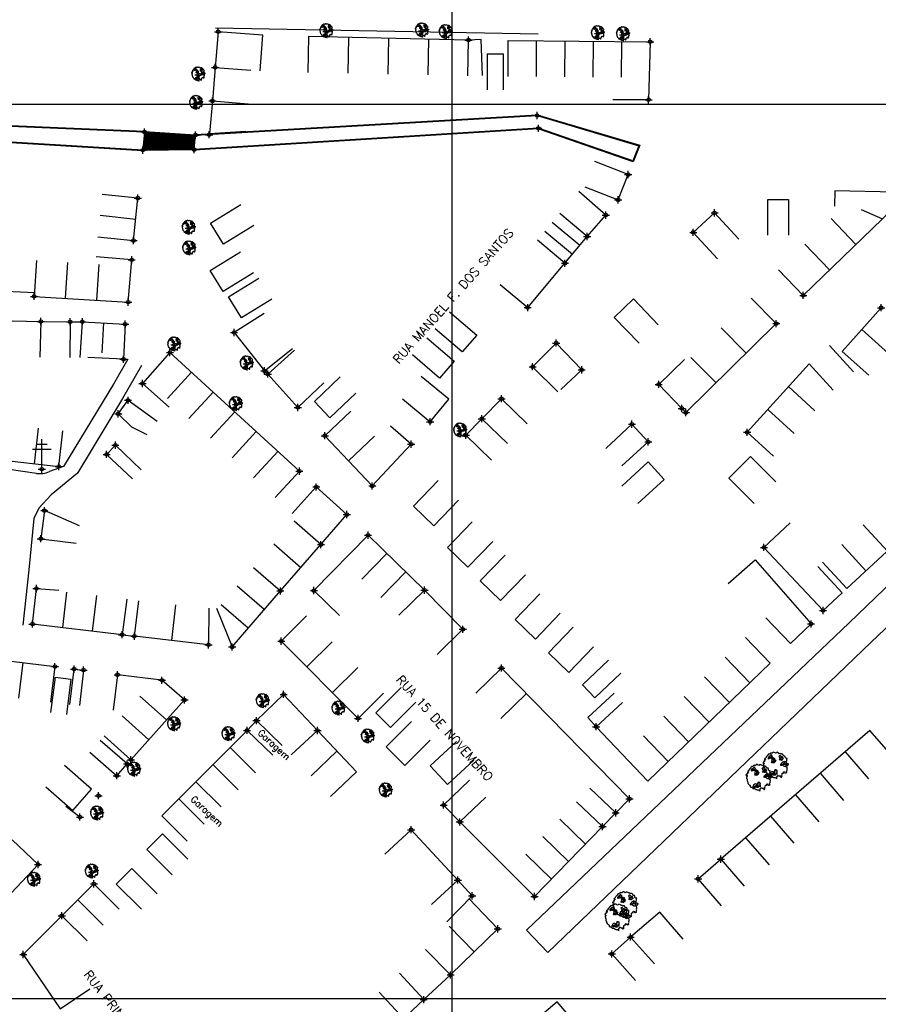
# Model space of a CAD drawing. Extents: x 539028 to 544996, y 8596245 to 8601028.
# Tile 12 of 43: x 541549 to 541741, y 8597962 to 8598182. Entities that reach past the tile are written whole.
import ezdxf
from ezdxf.enums import TextEntityAlignment as Align
from ezdxf.lldxf.tags import DXFTag

# ---------------------------------------------------------------- set-up
doc = ezdxf.new("R2010")
doc.units = 0
doc.header["$MEASUREMENT"] = 0
doc.header["$PDMODE"] = 34
doc.header["$PDSIZE"] = 0.8
for name, color, linetype in [('ARVORE', 100, 'Continuous'), ('ASFALTO', 8, 'Continuous'), ('CANAL', 130, 'Continuous'), ('CASA', 2, 'Continuous'), ('CERCA', 9, 'CERCA_LINE'), ('ESTRADA_BARRO', 7, 'DASHED'), ('MALHA', 9, 'Continuous'), ('PONTE', 7, 'Continuous'), ('POSTE', 7, 'Continuous'), ('TEXTO', 2, 'Continuous'), ('TXT_NRUA', 2, 'Continuous')]:
    doc.layers.add(name, color=color, linetype=linetype)
doc.styles.add('GEOSIS', font='ROMANS.SHX')
doc.styles.get("Standard").update_dxf_attribs({"font": 'romans.shx'})
doc.linetypes.add('CERCA_LINE', pattern='A,0.5,-0.2,["X",Standard,S=0.1,R=0,X=-0.1,Y=-0.05],-0.25', length=0.95)
tags = doc.linetypes.add('DASHED', pattern=[0.75, 0.5, -0.25]).pattern_tags.tags
tags[6:7] = [DXFTag(74, 4), DXFTag(75, 0), DXFTag(340, '0'), DXFTag(46, 1.0), DXFTag(50, 0.0), DXFTag(44, 0.0), DXFTag(45, 0.0)]
tags[4:5] = [DXFTag(74, 4), DXFTag(75, 0), DXFTag(340, '0'), DXFTag(46, 1.0), DXFTag(50, 0.0), DXFTag(44, 0.0), DXFTag(45, 0.0)]

# ---------------------------------------------------------------- blocks, each defined once
blk = doc.blocks.new('ARVORE6')
for points in [[(-1.78, 2.18), (-1.87, 2.12), (-1.86, 2.06), (-1.96, 2), (-2.05, 1.97), (-2.08, 1.89), (-2.06, 1.79), (-2.1, 1.68), (-2.19, 1.63), (-2.27, 1.6), (-2.33, 1.57), (-2.45, 1.36), (-2.33, 1.3), (-2.23, 1.35), (-2.22, 1.26), (-2.33, 1.2), (-2.41, 1.18), (-2.5, 1.15), (-2.45, 1.07), (-2.41, 1.02), (-2.44, 0.93), (-2.62, 0.85), (-2.67, 0.79), (-2.68, 0.7), (-2.63, 0.68), (-2.63, 0.68), (-2.72, 0.62), (-2.77, 0.64), (-2.8, 0.64), (-2.76, 0.56), (-2.6, 0.57), (-2.52, 0.53), (-2.52, 0.45), (-2.55, 0.3), (-2.67, 0.25), (-2.67, 0.14), (-2.62, 0.04), (-2.54, -0.02), (-2.64, -0.1), (-2.71, -0.18), (-2.55, -0.26), (-2.51, -0.35), (-2.52, -0.52), (-2.56, -0.64), (-2.47, -0.83), (-2.4, -0.89), (-2.4, -0.98), (-2.37, -1.12), (-2.27, -1.33), (-2.13, -1.49), (-2.01, -1.61), (-1.91, -1.6), (-1.82, -1.73), (-1.82, -1.97), (-1.67, -2.08), (-1.49, -2.07), (-1.39, -2.11), (-1.32, -2.23), (-1.16, -2.42), (-0.93, -2.41), (-0.86, -2.4), (-0.72, -2.42), (-0.63, -2.56), (-0.57, -2.61), (-0.47, -2.6), (-0.42, -2.64), (-0.31, -2.66), (-0.21, -2.67), (-0.05, -2.69), (0.08, -2.72), (0.33, -2.98), (0.41, -2.85), (0.29, -2.74), (0.37, -2.7), (0.37, -2.57), (0.35, -2.45), (0.49, -2.41), (0.48, -2.27), (0.55, -2.2), (0.71, -2.27), (0.86, -2.29), (0.93, -2.24), (1.05, -2.42), (1.2, -2.34), (1.2, -2.58), (1.34, -2.57), (1.43, -2.44), (1.51, -2.34), (1.36, -2.24), (1.43, -2.14), (1.39, -2.09), (1.47, -2.01), (1.5, -1.96), (1.43, -1.84), (1.5, -1.8), (1.6, -1.74), (1.69, -1.67), (1.78, -1.64), (1.8, -1.74), (1.86, -1.66), (1.81, -1.55), (1.82, -1.42), (1.99, -1.37), (2.13, -1.42), (2.06, -1.53), (2.22, -1.64), (2.33, -1.61), (2.46, -1.55), (2.59, -1.56), (2.55, -1.46), (2.48, -1.32), (2.56, -1.2), (2.63, -1.06), (2.62, -0.92), (2.62, -0.78), (2.67, -0.66), (2.68, -0.46), (2.57, -0.39), (2.51, -0.26), (2.59, -0.13), (2.7, -0.02), (2.83, 0.11), (2.96, 0.28), (2.92, 0.43), (2.91, 0.44), (2.81, 0.32), (2.7, 0.39), (2.73, 0.48), (2.68, 0.53), (2.6, 0.48), (2.4, 0.45), (2.42, 0.58), (2.5, 0.64), (2.48, 0.76), (2.34, 0.89), (2.54, 0.99), (2.59, 1.1), (2.57, 1.23), (2.55, 1.36), (2.62, 1.47), (2.63, 1.57), (2.5, 1.63), (2.35, 1.59), (2.24, 1.71), (2.23, 1.89), (2.21, 1.98), (2.15, 2.13), (1.92, 2.14), (1.79, 2.22), (1.77, 2.29), (1.73, 2.39), (1.69, 2.5), (1.51, 2.62), (1.35, 2.59), (1.28, 2.53), (1.19, 2.58), (1.11, 2.69), (0.99, 2.74), (0.84, 2.66), (0.73, 2.81), (0.32, 2.98), (0.23, 2.85), (0.07, 2.78), (-0.06, 2.82), (-0.27, 2.96), (-0.48, 3), (-0.62, 2.87), (-0.7, 2.78), (-0.82, 2.74), (-0.98, 2.81), (-1.11, 2.78), (-1.2, 2.57), (-1.42, 2.56), (-1.58, 2.52), (-1.57, 2.41), (-1.77, 2.34), (-1.73, 2.23), (-1.75, 2.2)], [(-0.88, 2.44), (-0.95, 2.35), (-0.87, 2.29), (-0.92, 2.24), (-0.88, 2.15), (-0.78, 2.14), (-0.74, 2.15), (-0.67, 2.08), (-0.7, 2.02), (-0.8, 1.98), (-0.92, 1.89), (-0.95, 1.77), (-0.81, 1.75), (-0.7, 1.77), (-0.59, 1.82), (-0.46, 1.77), (-0.51, 1.71), (-0.49, 1.63), (-0.34, 1.66), (-0.27, 1.68), (-0.09, 1.52), (-0.27, 1.42), (-0.32, 1.37), (-0.18, 1.25), (0, 1.26), (0.14, 1.15), (0.04, 1.02), (-0.03, 0.86), (-0.02, 0.8), (-0.17, 0.76), (-0.27, 0.72), (-0.29, 0.58), (-0.48, 0.53), (-0.51, 0.64), (-0.48, 0.74), (-0.6, 0.74), (-0.74, 0.68), (-0.83, 0.62), (-0.91, 0.65), (-0.75, 0.84), (-0.75, 0.9), (-0.78, 0.97), (-0.71, 1.09), (-0.8, 1.19), (-0.68, 1.38), (-0.8, 1.61), (-0.8, 1.69), (-0.88, 1.7), (-0.97, 1.64), (-1.06, 1.59), (-1.12, 1.63), (-1.14, 1.67), (-1.32, 1.64), (-1.38, 1.57), (-1.51, 1.46), (-1.51, 1.46), (-1.56, 1.55), (-1.56, 1.63), (-1.61, 1.7), (-1.56, 1.82), (-1.53, 1.91), (-1.43, 1.98), (-1.4, 2.07), (-1.26, 2.08), (-1.21, 2.2), (-1.1, 2.21), (-0.99, 2.32), (-0.95, 2.39)], [(1.21, 2.06), (1.32, 1.92), (1.4, 1.99), (1.43, 2.02), (1.55, 2.02), (1.51, 1.88), (1.59, 1.85), (1.69, 1.84), (1.75, 1.77), (1.61, 1.68), (1.7, 1.6), (1.85, 1.57), (1.72, 1.47), (1.62, 1.45), (1.48, 1.42), (1.48, 1.18), (1.36, 1.16), (1.19, 1.3), (1.2, 1.31), (1.09, 1.3), (1.07, 1.23), (0.97, 1.25), (0.92, 1.33), (1.11, 1.55), (1.06, 1.66), (1.03, 1.75), (0.96, 1.81), (0.99, 1.96), (0.83, 2.05), (0.94, 2.19), (0.97, 2.22), (1.05, 2.28), (1.1, 2.22), (1.25, 2.06), (1.28, 2.03)], [(-0.91, 1.69), (-1.13, 1.76), (-1.24, 2.14), (-1.27, 2.14), (-1.18, 1.78), (-1.57, 1.66), (-1.57, 1.63), (-1.12, 1.73), (-0.99, 1.67)], [(-1.27, 1.75), (-1.25, 1.72), (-1.3, 1.74)], [(-1.06, 1.74), (-1.06, 1.72), (-1.01, 1.73)], [(0, 0.91), (-0.4, 1.34), (-0.4, 1.68), (-0.44, 1.68), (-0.45, 1.4), (-0.8, 1.64), (-0.81, 1.61), (-0.48, 1.35), (-0.18, 0.98), (-0.75, 0.89), (-0.75, 0.86), (-0.15, 0.91), (-0.07, 0.81)], [(-0.49, 0.94), (-0.49, 0.89), (-0.53, 0.92)], [(-0.51, 1.38), (-0.49, 1.43)], [(-0.35, 1.21), (-0.32, 1.26), (-0.39, 1.24)], [(-0.22, 1), (-0.25, 0.91), (-0.29, 0.97), (-0.29, 0.92)], [(-0.23, 1.06), (-0.18, 1.12), (-0.27, 1.1)], [(-0.09, 0.88), (-0.05, 0.95), (-0.13, 0.9), (-0.09, 0.99)], [(1.17, 1.62), (1.07, 1.45), (1.49, 1.26), (1.49, 1.24), (1.03, 1.41), (0.94, 1.3)], [(1.07, 1.61), (1.51, 1.9), (1.55, 1.88), (1.16, 1.57)], [(1.11, 1.63), (1.17, 1.6), (1.14, 1.67), (1.22, 1.64), (1.22, 1.69)], [(1.17, 1.41), (1.13, 1.38), (1.18, 1.41), (1.18, 1.35)], [(1.35, 0.46), (1.31, 0.36), (1.17, 0.31), (1.19, 0.12), (1.23, 0.12), (1.35, 0.12), (1.61, 0.22), (1.69, 0.16), (1.65, 0.07), (1.7, -0.02), (1.84, -0.09), (1.93, -0.07), (2.01, -0.17), (2.19, -0.18), (2.26, -0.21), (2.39, -0.13), (2.33, 0.05), (2.47, 0.12), (2.51, 0.31), (2.33, 0.5), (2.42, 0.64), (2.36, 0.77), (2.27, 0.83), (2.12, 0.82), (2.02, 0.94), (1.83, 0.86), (1.8, 0.82), (1.62, 0.74), (1.48, 0.64), (1.48, 0.48), (1.33, 0.48), (1.32, 0.31)], [(1.34, 1.8), (1.41, 1.76), (1.41, 1.82)], [(1.38, 0.16), (1.81, 0.34), (1.96, 0.66), (1.97, 0.94), (1.97, 0.62), (1.88, 0.35), (2.44, 0.3), (1.88, 0.29), (1.7, 0.18)], [(1.47, 0.19), (1.51, 0.17), (1.52, 0.22), (1.55, 0.21), (1.61, 0.25), (1.71, 0.21)], [(1.78, 0.32), (1.84, 0.28), (1.77, 0.29)], [(1.88, 0.47), (1.93, 0.45), (1.88, 0.43), (1.91, 0.4), (1.85, 0.38)], [(1.98, 0.34), (1.98, 0.28), (2.02, 0.34)], [(0.19, -1.76), (0.02, -1.82), (0.05, -1.9), (0, -1.95), (-0.03, -1.97), (-0.07, -2.06), (-0.05, -2.11), (-0.03, -2.18), (-0.17, -2.19), (-0.25, -2.1), (-0.38, -2.11), (-0.49, -2.16), (-0.53, -2.05), (-0.56, -2.02), (-0.66, -1.97), (-0.77, -2.06), (-0.84, -2.13), (-1.03, -2.13), (-1.06, -2.11), (-1.07, -2.02), (-1.11, -1.99), (-1.25, -1.88), (-1.09, -1.77), (-1, -1.63), (-1.02, -1.52), (-0.91, -1.45), (-0.76, -1.31), (-0.7, -1.28), (-0.54, -1.31), (-0.45, -1.44), (-0.34, -1.39), (-0.2, -1.28), (0, -1.15), (-0.09, -0.96), (0.07, -0.87), (0.11, -0.89), (0.41, -1.08), (0.32, -1.14), (0.26, -1.19), (0.28, -1.24), (0.43, -1.31), (0.32, -1.38), (0.37, -1.96), (0.39, -2), (0.31, -1.87), (0.43, -1.76), (0.43, -1.68), (0.36, -1.63), (0.21, -1.68), (0.12, -1.73)], [(-0.77, -1.87), (-1.1, -2.03), (-0.78, -1.91), (-0.7, -2.04), (-0.73, -1.88)], [(-0.19, -1.31), (-0.25, -1.56), (-0.84, -1.91), (-0.27, -1.66), (-0.33, -2.11), (-0.26, -2.1), (-0.05, -1.15)], [(-0.27, -1.58), (-0.28, -1.66), (-0.33, -1.61), (-0.35, -1.67), (-0.39, -1.65), (-0.41, -1.68)], [(-0.29, -1.96), (-0.24, -1.98), (-0.31, -2.01)], [(-0.27, -1.74), (-0.21, -1.78), (-0.29, -1.83)], [(-0.21, -1.55), (-0.16, -1.58), (-0.24, -1.57)], [(-0.18, -1.24), (-0.1, -1.25), (-0.18, -1.29), (-0.1, -1.33), (-0.18, -1.35), (-0.1, -1.41)]]:
    blk.add_lwpolyline(points)
blk = doc.blocks.new('C')
at = {"layer": 'CASA'}
blk.add_lwpolyline([(0, 0), (0, 8)], dxfattribs=at)
blk = doc.blocks.new('A$C094F77C8')
at = {"layer": 'POSTE'}
for p, q in [((2.62, 0), (2.62, 8.4)), ((0, 5.6), (5.25, 5.6)), ((1.17, 7), (4.08, 7))]:
    blk.add_line(p, q, dxfattribs=at)
blk = doc.blocks.new('A$C34DC2D19')
at = {"layer": 'POSTE', "xscale": 0.8, "yscale": 0.8, "zscale": 0.8}
blk.add_blockref('A$C094F77C8', (0, 0, 340.37), dxfattribs=at)

msp = doc.modelspace()

# ---------------------------------------------------------------- hatches: boundary and pattern name
at = {"layer": 'PONTE'}
h = msp.add_hatch(dxfattribs=at)
h.set_pattern_fill('ANSI31', color=256, style=0)
h.set_pattern_definition([(45, (-273754.4871, -169436.89528), (-0.0883883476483, 0.0883883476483), [])])
h.paths.add_polyline_path([(541587.892, 8598152.937), (541588.2, 8598156.176), (541576.797, 8598156.879), (541576.391, 8598152.801)])

# ---------------------------------------------------------------- linework, layer by layer
at = {"layer": 'ARVORE'}
for p in [(541617.509, 8598179.321, 692.375), (541617.509, 8598179.321, 692.375), (541638.889, 8598179.465, 692.231), (541638.889, 8598179.465, 692.231), (541644.197, 8598179.117, 692.267), (541644.197, 8598179.117, 692.267), (541678.219, 8598178.861, 692.486), (541678.219, 8598178.861, 692.486), (541683.839, 8598178.628, 692.523), (541683.839, 8598178.628, 692.523), (541588.884, 8598169.65, 692.765), (541588.382, 8598163.282, 692.681), (541586.708, 8598135.356, 692.694), (541586.823, 8598130.761, 692.706), (541583.48, 8598109.284, 693.169), (541599.678, 8598105.04, 693.851), (541597.256, 8598095.958, 693.99), (541647.432, 8598090.028, 694.158), (541603.273, 8598029.527, 695.472), (541620.206, 8598027.867, 695.69), (541583.424, 8598024.348, 695.618), (541595.591, 8598022.132, 695.611), (541626.782, 8598021.623, 695.815), (541574.487, 8598014.211, 695.643), (541630.765, 8598009.545, 696.014), (541566.2, 8598004.396, 695.912), (541565.045, 8597991.416, 696.004), (541552.099, 8597989.601, 696.009)]:
    msp.add_point(p, dxfattribs=at)
at = {"layer": 'ASFALTO'}
for points in [[(541734.356, 8598047.145), (541769.477, 8598080.851), (541792.055, 8598102.347), (541795.392, 8598096.514), (541774.235, 8598076.239), (541758.405, 8598060.996), (541739.253, 8598042.731)], [(541739.253, 8598042.731), (541666.976, 8597973.416), (541662.207, 8597978.399), (541734.356, 8598047.145)]]:
    msp.add_lwpolyline(points, dxfattribs=at)
at = {"layer": 'CANAL'}
for points in [[(541588.191, 8598156.326), (541664.602, 8598160.713), (541687.572, 8598153.887), (541686.086, 8598150.216), (541664.856, 8598157.547), (541587.901, 8598152.787)], [(541532.702, 8598158.751), (541576.797, 8598156.879)], [(541532.709, 8598158.901), (541576.803, 8598157.029)], [(541588.2, 8598156.176), (541664.585, 8598160.562), (541687.371, 8598153.791), (541686.001, 8598150.404), (541664.877, 8598157.699), (541587.892, 8598152.937)], [(541576.382, 8598152.651), (541533.378, 8598155.25), (541490.232, 8598154.85), (541460.69, 8598157.051)], [(541576.391, 8598152.801), (541533.382, 8598155.4), (541490.237, 8598155.001), (541460.701, 8598157.201)]]:
    msp.add_lwpolyline(points, dxfattribs=at)
for p in [(541664.585, 8598160.562, 691.595), (541664.877, 8598157.699, 691.553), (541576.797, 8598156.879, 692.625), (541588.2, 8598156.176, 692.635), (541576.391, 8598152.801, 692.618), (541587.892, 8598152.937, 692.673)]:
    msp.add_point(p, dxfattribs=at)
at = {"layer": 'CASA'}
for p, q in [((541613.47, 8598178.204, 692.35), (541613.298, 8598170.206, 692.35)), ((541649.253, 8598177.432, 692.35), (541613.47, 8598178.204, 692.35)), ((541649.081, 8598169.434, 692.35), (541649.253, 8598177.432, 692.35)), ((541658.086, 8598169.3, 692.602), (541658.145, 8598177.3, 692.602)), ((541658.145, 8598177.3, 692.602), (541689.895, 8598177.062, 692.602)), ((541689.895, 8598177.062, 692.602), (541689.54, 8598164.076, 692.602)), ((541689.54, 8598164.076, 692.602), (541681.54, 8598164.054, 692.602)), ((541575.301, 8598142.089, 692.835), (541567.344, 8598142.919, 692.835)), ((541574.346, 8598132.591, 692.835), (541575.301, 8598142.089, 692.835)), ((541574.823, 8598137.34, 692.835), (541566.867, 8598138.17, 692.835)), ((541675.797, 8598133.493, 692.683), (541669.647, 8598138.61, 692.683)), ((541566.386, 8598133.392, 692.835), (541574.346, 8598132.591, 692.835)), ((541670.818, 8598127.51, 692.683), (541675.797, 8598133.493, 692.683)), ((541552.616, 8598128.106, 692.886), (541552.121, 8598120.121, 692.886)), ((541573.925, 8598128.293, 692.886), (541565.954, 8598128.968, 692.886)), ((541573.123, 8598118.819, 692.886), (541573.925, 8598128.293, 692.886)), ((541552.121, 8598120.121, 692.886), (541573.123, 8598118.819, 692.886)), ((541718.079, 8598114.026, 694.745), (541712.467, 8598119.728, 694.745)), ((541741.538, 8598117.574), (541732.832, 8598107.788)), ((541562.434, 8598106.457, 692.966), (541562.894, 8598114.444, 692.966)), ((541562.894, 8598114.444, 692.966), (541572.467, 8598113.893, 692.966)), ((541603.59, 8598116.285, 693.404), (541596.811, 8598112.038, 693.404)), ((541567.309, 8598107.492, 692.966), (541567.68, 8598114.168, 692.966)), ((541572.467, 8598113.893, 692.966), (541572.085, 8598106.056, 692.966)), ((541697.874, 8598094.142, 694.745), (541718.079, 8598114.026, 694.745)), ((541743.162, 8598107.364), (541737.185, 8598112.681)), ((541596.811, 8598112.038, 693.404), (541603.632, 8598103.452, 693.404)), ((541603.632, 8598103.452, 693.404), (541609.896, 8598108.428, 693.404)), ((541572.085, 8598106.056, 692.966), (541564.095, 8598106.445, 692.966)), ((541697.577, 8598105.979, 694.745), (541691.797, 8598100.449, 694.745)), ((541732.832, 8598107.788), (541738.809, 8598102.471)), ((541725.437, 8598105.035, 695.199), (541711.566, 8598089.731, 695.199)), ((541730.814, 8598099.111, 695.199), (541725.437, 8598105.035, 695.199)), ((541691.797, 8598100.449, 694.745), (541696.951, 8598095.061, 694.745)), ((541696.951, 8598095.061, 694.745), (541697.874, 8598094.142, 694.745)), ((541557.605, 8598082.078, 693.898), (541558.5, 8598090.028, 693.898)), ((541711.566, 8598089.731, 695.199), (541717.494, 8598084.359, 695.199)), ((541535.994, 8598084.51, 693.898), (541557.605, 8598082.078, 693.898)), ((541616.257, 8598064.608, 694.947), (541610.239, 8598069.879, 694.947)), ((541611.719, 8598059.428, 694.947), (541605.701, 8598064.7, 694.947)), ((541607.181, 8598054.248, 694.947), (541616.257, 8598064.608, 694.947)), ((541601.164, 8598059.52, 694.947), (541607.181, 8598054.248, 694.947)), ((541727.393, 8598059.719, 695.738), (541732.821, 8598053.842, 695.738)), ((541728.422, 8598060.669, 695.738), (541733.849, 8598054.792, 695.738)), ((541551.759, 8598046.852, 695.196), (541552.611, 8598054.803, 695.196)), ((541552.611, 8598054.803, 695.196), (541557.622, 8598054.458, 695.196)), ((541607.381, 8598043.016, 695.991), (541613.05, 8598048.661, 695.991)), ((541571.803, 8598044.476, 695.196), (541551.759, 8598046.852, 695.196)), ((541624.556, 8598025.766, 695.991), (541607.381, 8598043.016, 695.991)), ((541542.357, 8598039.122, 695.044), (541556.762, 8598037.342, 695.044)), ((541549.559, 8598038.232, 695.044), (541548.578, 8598030.292, 695.044)), ((541556.762, 8598037.342, 695.044), (541555.78, 8598029.402, 695.044)), ((541570.772, 8598035.513, 695.164), (541569.782, 8598027.575, 695.164)), ((541580.692, 8598034.275, 695.164), (541570.772, 8598035.513, 695.164)), ((541585.724, 8598029.883, 695.164), (541580.692, 8598034.275, 695.164)), ((541630.225, 8598031.411, 695.991), (541624.556, 8598025.766, 695.991)), ((541573.763, 8598016.524, 695.164), (541585.724, 8598029.883, 695.164)), ((541615.469, 8598023.046, 695.689), (541609.627, 8598017.581, 695.689)), ((541624.216, 8598013.817, 695.689), (541615.469, 8598023.046, 695.689)), ((541567.802, 8598021.86, 695.164), (541573.763, 8598016.524, 695.164)), ((541614.036, 8598012.928, 695.689), (541619.842, 8598018.431, 695.689)), ((541618.41, 8598008.313, 695.689), (541624.216, 8598013.817, 695.689)), ((541663.995, 8597985.948, 696.951), (541647.325, 8598002.607, 696.951)), ((541679.204, 8598001.553, 696.951), (541663.995, 8597985.948, 696.951)), ((541558.289, 8597981.646, 696.459), (541565.483, 8597988.77, 696.459)), ((541565.483, 8597988.77, 696.459), (541571.112, 8597983.086, 696.459)), ((541561.886, 8597985.208, 696.8), (541567.515, 8597979.524, 696.8)), ((541650.056, 8597986.094, 696.486), (541644.419, 8597980.311, 696.486)), ((541655.797, 8597978.711, 696.486), (541649.411, 8597985.432, 696.486)), ((541563.967, 8597976.01, 696.459), (541558.289, 8597981.646, 696.459)), ((541650.525, 8597973.556, 696.486), (541644.931, 8597979.276, 696.486)), ((541644.931, 8597979.276, 696.486), (541650.525, 8597973.556, 696.486)), ((541645.253, 8597968.4, 696.486), (541655.797, 8597978.711, 696.486)), ((541639.659, 8597974.12, 696.486), (541645.253, 8597968.4, 696.486)), ((541645.253, 8597968.4, 696.486), (541639.659, 8597974.12, 696.486)), ((541639.232, 8597962.879, 697.294), (541633.825, 8597968.775, 697.294)), ((541639.232, 8597962.879, 696.486), (541645.253, 8597968.4, 696.486)), ((541625.764, 8597950.302, 697.294), (541639.232, 8597962.879, 697.294))]:
    msp.add_line(p, q, dxfattribs=at)
for points, elevation in [([(541602.646, 8598170.526), (541603.272, 8598178.502), (541593.282, 8598179.286), (541592.601, 8598171.324), (541600.576, 8598170.689)], 692.923), ([(541652.355, 8598169.534), (541652.081, 8598177.529), (541649.253, 8598177.432)], 692.35), ([(541592.601, 8598171.324), (541591.981, 8598163.798), (541599.954, 8598163.142)], 692.923), ([(541591.981, 8598163.798), (541591.292, 8598156.559), (541599.421, 8598157.051)], 692.923), ([(541675.797, 8598133.493), (541679.98, 8598138.289), (541673.951, 8598143.547)], 692.683), ([(541709.679, 8598132.877), (541704.286, 8598138.785), (541699.516, 8598134.43), (541704.909, 8598128.522)], 693.221), ([(541656.364, 8598122.758), (541662.486, 8598117.607), (541670.818, 8598127.51), (541664.697, 8598132.66)], 692.683), ([(541537.902, 8598121.638), (541552.172, 8598120.95)], 693.082), ([(541547.217, 8598114.681), (541553.612, 8598114.501), (541553.387, 8598106.504)], 693.063), ([(541553.612, 8598114.501), (541560.173, 8598114.424), (541560.079, 8598106.424)], 693.06), ([(541610.328, 8598108.093), (541604.38, 8598102.743), (541611.089, 8598095.283)], 694.463), ([(541669.259, 8598098.736), (541663.593, 8598104.383), (541668.872, 8598109.68), (541674.566, 8598103.708), (541669.899, 8598099.323)], 693.791), ([(541735.343, 8598103.222), (541729.966, 8598109.146)], 695.199), ([(541582.495, 8598107.575), (541576.344, 8598100.646)], 693.711), ([(541611.43, 8598081.029), (541582.495, 8598107.575)], 693.711), ([(541634.508, 8598097.18), (541640.687, 8598092.099), (541644.83, 8598097.137), (541638.651, 8598102.218)], 693.57), ([(541576.344, 8598100.646), (541582.327, 8598095.335)], 693.711), ([(541616.882, 8598100.801), (541611.089, 8598095.283)], 694.58), ([(541577.408, 8598089.176), (541573.964, 8598090.902), (541570.921, 8598093.859), (541573.104, 8598096.882), (541579.59, 8598092.2)], 693.527), ([(541662.348, 8598091.627), (541656.646, 8598097.238), (541652.242, 8598092.763), (541657.998, 8598087.207)], 694.266), ([(541622.932, 8598094.449), (541617.117, 8598088.955)], 694.749), ([(541652.242, 8598092.763), (541648.664, 8598089.057), (541654.42, 8598083.501)], 694.266), ([(541636.419, 8598087.068), (541631.838, 8598091.108)], 694.544), ([(541679.937, 8598086.109), (541685.816, 8598091.535), (541689.463, 8598087.583), (541683.535, 8598082.262)], 694.756), ([(541636.419, 8598087.068), (541627.727, 8598077.724), (541617.117, 8598088.955)], 694.544), ([(541628.237, 8598088.833), (541622.422, 8598083.34)], 694.749), ([(541576.078, 8598081.345), (541570.276, 8598086.852), (541568.326, 8598084.799), (541574.128, 8598079.291)], 693.772), ([(541683.519, 8598077.67), (541689.398, 8598083.096), (541693.046, 8598079.144), (541687.118, 8598073.823)], 694.756), ([(541606.022, 8598075.134), (541611.43, 8598081.029)], 693.711), ([(541609.847, 8598071.573), (541615.217, 8598077.503)], 694.6), ([(541616.257, 8598064.608), (541622.026, 8598071.337), (541615.217, 8598077.503)], 694.947), ([(541562.23, 8598068.845), (541554.408, 8598072.212), (541553.611, 8598065.937), (541561.547, 8598064.929)], 694.249), ([(541721.166, 8598069.468), (541715.325, 8598064.002)], 695.738), ([(541626.79, 8598066.734), (541614.682, 8598054.339)], 694.819), ([(541639.418, 8598054.433), (541626.79, 8598066.734)], 695.114), ([(541747.735, 8598067.616), (541733.849, 8598054.792)], 695.738), ([(541707.34, 8598055.925), (541713.367, 8598061.185)], 696.705), ([(541713.367, 8598061.185), (541725.85, 8598046.881)], 696.705), ([(541596.396, 8598041.74), (541607.181, 8598054.248)], 694.947), ([(541614.682, 8598054.339), (541620.405, 8598048.749)], 694.819), ([(541633.704, 8598048.833), (541639.418, 8598054.433), (541647.994, 8598045.683), (541642.281, 8598040.083)], 695.34), ([(541732.821, 8598053.842), (541728.535, 8598049.884)], 695.738), ([(541572.823, 8598052.411), (541571.803, 8598044.476), (541574.53, 8598044.126), (541575.55, 8598052.06)], 695.217), ([(541591.205, 8598050.403), (541591.091, 8598042.213)], 695.479), ([(541592.926, 8598050.403), (541596.396, 8598041.74)], 695.479), ([(541721.289, 8598042.489), (541715.74, 8598048.251)], 695.34), ([(541721.289, 8598042.489), (541725.85, 8598046.881)], 695.34), ([(541591.091, 8598042.213), (541574.53, 8598044.126)], 695.479), ([(541716.728, 8598038.096), (541711.179, 8598043.859)], 695.34), ([(541689.363, 8598011.744), (541716.728, 8598038.096)], 695.34), ([(541560.121, 8598028.852), (541561.042, 8598036.799), (541563.158, 8598036.554), (541562.237, 8598028.607)], 695.084), ([(541650.897, 8598031.43), (541656.614, 8598037.027)], 695.34), ([(541656.614, 8598037.027), (541685.248, 8598007.781)], 695.34), ([(541615.469, 8598023.046), (541607.912, 8598031.124), (541601.823, 8598025.255)], 695.689), ([(541656.494, 8598025.714), (541662.21, 8598031.311)], 695.34), ([(541681.794, 8598031.367), (541675.927, 8598025.929), (541677.802, 8598023.905), (541683.67, 8598029.344)], 696.283), ([(541607.582, 8598019.703), (541601.823, 8598025.255), (541599.725, 8598023.079), (541605.485, 8598017.527)], 695.714), ([(541640.707, 8598020.882), (541635.042, 8598015.234), (541630.849, 8598019.439), (541636.515, 8598025.087)], 696.151), ([(541580.68, 8598003.943), (541599.725, 8598023.079)], 695.908), ([(541677.802, 8598023.905), (541689.363, 8598011.744)], 696.283), ([(541739.035, 8598023.088), (541705.669, 8597994.282)], 697.136), ([(541744.263, 8598017.033), (541739.035, 8598023.088)], 697.299), ([(541564.594, 8598018.201), (541570.619, 8598012.938), (541572.918, 8598015.57), (541566.893, 8598020.833)], 695.571), ([(541554.738, 8598010.46), (541560.766, 8598005.201), (541564.92, 8598009.963), (541558.891, 8598015.222)], 695.791), ([(541649.464, 8598011.929), (541643.694, 8598006.389), (541647.325, 8598002.607), (541653.096, 8598008.148)], 696.55), ([(541676.382, 8598010.18), (541682.167, 8598004.655), (541685.248, 8598007.781)], 696.951), ([(541682.167, 8598004.655), (541679.204, 8598001.553), (541673.419, 8598007.079)], 696.951), ([(541562.367, 8598003.709), (541559.23, 8598006.084)], 695.791), ([(541586.35, 8597998.299), (541580.68, 8598003.943)], 695.908), ([(541646.865, 8597989.624), (541636.432, 8598000.87), (541630.567, 8597995.43)], 696.486), ([(541542.618, 8597997.468), (541536.103, 8597992.826), (541543.227, 8597982.827), (541552.978, 8597993.111), (541547.173, 8597998.616)], 696.128), ([(541705.864, 8597983.857), (541700.62, 8597989.898), (541705.669, 8597994.282), (541710.914, 8597988.241)], 697.3), ([(541650.056, 8597986.094), (541646.865, 8597989.624), (541640.999, 8597984.183)], 696.486), ([(541697.245, 8597976.396), (541692.039, 8597982.47), (541685.512, 8597976.876)], 697.181), ([(541558.289, 8597981.646), (541549.685, 8597972.978), (541557.941, 8597960.792), (541564.564, 8597965.279)], 696.177), ([(541690.849, 8597970.917), (541685.512, 8597976.876), (541681.289, 8597973.095), (541686.626, 8597967.135)], 697.194)]:
    msp.add_lwpolyline(points, dxfattribs=dict(at, elevation=elevation))
for points in [[(541657.099, 8598166.262), (541657.099, 8598174.262), (541653.444, 8598174.262), (541653.444, 8598166.262)], [(541675.281, 8598144.602), (541682.73, 8598141.684), (541684.948, 8598147.348), (541677.499, 8598150.265)], [(541737.091, 8598139.539), (541741.8, 8598137.458), (541745.001, 8598140.743), (541744.642, 8598143.382), (541731.177, 8598143.702), (541731.082, 8598140.27)], [(541716.213, 8598133.802), (541716.213, 8598141.802), (541720.812, 8598141.802), (541720.812, 8598133.802)], [(541601.242, 8598135.996), (541594.444, 8598131.779), (541591.538, 8598136.462), (541598.336, 8598140.68)], [(541724.119, 8598120.332), (541741.8, 8598137.458)], [(541601.148, 8598125.412), (541594.35, 8598121.195), (541591.445, 8598125.878), (541598.243, 8598130.096)], [(541718.553, 8598126.078), (541724.119, 8598120.332)], [(541605.273, 8598119.511), (541598.475, 8598115.294), (541595.569, 8598119.977), (541602.367, 8598124.195)], [(541691.677, 8598113.785), (541686.126, 8598119.546), (541681.834, 8598115.41), (541687.385, 8598109.649)], [(541645.033, 8598116.673), (541651.115, 8598111.477), (541647.872, 8598107.68), (541641.789, 8598112.876)], [(541639.936, 8598110.839), (541646.018, 8598105.642), (541642.775, 8598101.846), (541636.692, 8598107.042)], [(541620.587, 8598102.13), (541614.785, 8598096.622), (541618.254, 8598092.969), (541624.055, 8598098.477)], [(541717.959, 8598078.627), (541712.304, 8598084.286), (541707.453, 8598079.439), (541713.108, 8598073.78)], [(541642.473, 8598078.963), (541636.922, 8598073.202), (541641.471, 8598068.819), (541647.022, 8598074.58)], [(541650.108, 8598069.71), (541644.557, 8598063.95), (541649.105, 8598059.567), (541654.656, 8598065.328)], [(541715.325, 8598064.002), (541728.535, 8598049.884)], [(541657.418, 8598062.244), (541651.867, 8598056.483), (541656.415, 8598052.1), (541661.966, 8598057.861)], [(541665.215, 8598053.641), (541659.664, 8598047.88), (541664.213, 8598043.497), (541669.763, 8598049.258)], [(541672.687, 8598046.174), (541667.136, 8598040.413), (541671.685, 8598036.031), (541677.236, 8598041.791)], [(541683.347, 8598035.845), (541677.533, 8598030.349), (541674.771, 8598033.271), (541680.585, 8598038.766)], [(541555.845, 8598027.062), (541556.861, 8598034.998), (541560.353, 8598034.55), (541559.336, 8598026.615)], [(541634.163, 8598032.693), (541628.508, 8598027.035), (541631.808, 8598023.737), (541637.463, 8598029.396)], [(541646.556, 8598020.589), (541640.703, 8598015.135), (541644.577, 8598010.978), (541650.43, 8598016.431)], [(541586.502, 8597994.272), (541580.847, 8597999.931), (541577.344, 8597996.431), (541582.999, 8597990.772)], [(541579.613, 8597986.572), (541573.959, 8597992.231), (541570.456, 8597988.731), (541576.111, 8597983.072)], [(541674.299, 8597956.297), (541669.109, 8597962.385), (541663.592, 8597957.681)]]:
    msp.add_lwpolyline(points, dxfattribs=at)
for p in [(541593.282, 8598179.286, 693.03), (541593.282, 8598179.286, 693.03), (541649.253, 8598177.432, 692.363), (541649.253, 8598177.432, 692.363), (541689.895, 8598177.062, 692.654), (541689.895, 8598177.062, 692.654), (541592.601, 8598171.324, 692.923), (541591.981, 8598163.798, 693.17), (541689.54, 8598164.076, 692.314), (541591.255, 8598156.261, 693.05), (541684.948, 8598147.348, 692.221), (541575.301, 8598142.089, 692.835), (541682.73, 8598141.684, 692.633), (541679.98, 8598138.289, 692.683), (541704.286, 8598138.785, 693.15), (541675.797, 8598133.493, 692.889), (541699.516, 8598134.43, 693.221), (541574.346, 8598132.591, 692.888), (541573.925, 8598128.293, 692.886), (541670.818, 8598127.51, 693.115), (541724.119, 8598120.332, 694.604), (541552.121, 8598120.121, 693.132), (541573.123, 8598118.819, 693.019), (541662.486, 8598117.607, 693.381), (541741.538, 8598117.574, 694.889), (541553.612, 8598114.501, 693.06), (541560.173, 8598114.424, 693.026), (541562.894, 8598114.444, 692.966), (541572.467, 8598113.893, 693.12), (541718.079, 8598114.026, 694.745), (541596.811, 8598112.038, 693.404), (541668.872, 8598109.68, 693.593), (541582.495, 8598107.575, 693.722), (541572.085, 8598106.056, 693.193), (541603.632, 8598103.452, 694.232), (541604.38, 8598102.743, 694.238), (541663.593, 8598104.383, 693.791), (541674.566, 8598103.708, 693.843), (541576.344, 8598100.646, 693.711), (541691.797, 8598100.449, 694.441), (541573.104, 8598096.882, 693.778), (541656.646, 8598097.238, 694.017), (541570.921, 8598093.859, 693.527), (541611.089, 8598095.283, 694.463), (541696.951, 8598095.061, 694.92), (541697.874, 8598094.142, 694.913), (541640.687, 8598092.099, 694.406), (541652.242, 8598092.763, 694.266), (541685.816, 8598091.535, 694.756), (541711.566, 8598089.731, 695.223), (541617.117, 8598088.955, 694.58), (541648.664, 8598089.057, 694.457), (541689.463, 8598087.583, 694.855), (541570.276, 8598086.852, 693.806), (541636.419, 8598087.068, 694.544), (541568.326, 8598084.799, 693.772), (541557.605, 8598082.078, 693.898), (541611.43, 8598081.029, 694.578), (541615.217, 8598077.503, 694.6), (541627.727, 8598077.724, 694.749), (541554.408, 8598072.212, 694.249), (541622.026, 8598071.337, 694.726), (541553.611, 8598065.937, 694.361), (541626.79, 8598066.734, 694.819), (541616.257, 8598064.608, 694.947), (541715.325, 8598064.002, 696.246), (541552.611, 8598054.803, 694.963), (541607.181, 8598054.248, 695.016), (541614.682, 8598054.339, 695.114), (541639.418, 8598054.433, 695.34), (541728.535, 8598049.884, 696.258), (541551.759, 8598046.852, 695.013), (541647.994, 8598045.683, 695.449), (541725.85, 8598046.881, 696.74), (541571.803, 8598044.476, 695.196), (541574.53, 8598044.126, 695.217), (541591.091, 8598042.213, 695.479), (541596.396, 8598041.74, 695.503), (541607.381, 8598043.016, 695.53), (541556.762, 8598037.342, 695.064), (541561.042, 8598036.799, 695.084), (541656.614, 8598037.027, 695.569), (541563.158, 8598036.554, 695.082), (541570.772, 8598035.513, 695.164), (541580.692, 8598034.275, 695.395), (541607.912, 8598031.124, 695.689), (541585.724, 8598029.883, 695.575), (541624.556, 8598025.766, 695.991), (541601.823, 8598025.255, 695.805), (541677.802, 8598023.905, 696.283), (541599.725, 8598023.079, 695.714), (541615.469, 8598023.046, 695.959), (541572.918, 8598015.57, 695.571), (541573.763, 8598016.524, 695.608), (541570.619, 8598012.938, 695.555), (541566.52, 8598008.471, 695.791), (541643.694, 8598006.389, 696.466), (541685.248, 8598007.781, 696.82), (541562.367, 8598003.709, 695.88), (541682.167, 8598004.655, 696.951), (541647.325, 8598002.607, 696.55), (541679.204, 8598001.553, 696.953), (541636.432, 8598000.87, 696.486), (541552.978, 8597993.111, 696.128), (541705.669, 8597994.282, 697.299), (541565.483, 8597988.77, 696.119), (541646.865, 8597989.624, 696.816), (541700.62, 8597989.898, 697.3), (541650.056, 8597986.094, 696.966), (541663.995, 8597985.948, 696.871), (541558.289, 8597981.646, 696.177), (541655.797, 8597978.711, 697.064), (541685.512, 8597976.876, 697.181), (541549.685, 8597972.978, 696.337), (541681.289, 8597973.095, 697.194), (541645.253, 8597968.4, 697.293), (541639.232, 8597962.879, 697.179)]:
    msp.add_point(p, dxfattribs=at)
at = {"layer": 'CERCA', "elevation": 693.026}
msp.add_lwpolyline([(541560.173, 8598114.424), (541562.894, 8598114.444)], dxfattribs=at)
at = {"layer": 'ESTRADA_BARRO'}
for p, q in [((541664.85, 8598178.704), (541592.669, 8598180.062)), ((541573.044, 8598106.097), (541569.882, 8598100.518)), ((541576.138, 8598104.685), (541571.873, 8598097.295)), ((541569.882, 8598100.518), (541558.644, 8598082.07)), ((541571.873, 8598097.295), (541561.777, 8598080.575)), ((541552.613, 8598080.529), (541546.491, 8598081.441)), ((541558.644, 8598082.07), (541555.512, 8598080.949)), ((541561.777, 8598080.575), (541555.885, 8598075.763)), ((541555.885, 8598075.763), (541553.174, 8598072.726)), ((541553.174, 8598072.726), (541552.052, 8598070.437)), ((541552.052, 8598070.437), (541550.903, 8598058.996)), ((541550.903, 8598058.996), (541549.565, 8598046.628))]:
    msp.add_line(p, q, dxfattribs=at)
msp.add_arc((541553.342, 8598085.704), 5.227, 261.9796, 294.5273, dxfattribs=at)
at = {"layer": 'MALHA'}
for p, q in [((541645.513, 8601028.275), (541645.513, 8596264.109)), ((539050.307, 8598163.105), (544995.7, 8598163.105)), ((539050.307, 8597963.105), (544995.7, 8597963.105))]:
    msp.add_line(p, q, dxfattribs=at)
at = {"layer": 'PONTE'}
msp.add_lwpolyline([(541587.892, 8598152.937), (541588.2, 8598156.176), (541576.797, 8598156.879), (541576.391, 8598152.801), (541587.892, 8598152.937)], dxfattribs=at)
at = {"layer": 'POSTE'}
msp.add_point((541553.845, 8598081.473, 693.732), dxfattribs=at)

# ---------------------------------------------------------------- block references
at = {"layer": 'ARVORE', "xscale": 0.5260327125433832, "yscale": 0.5260327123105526, "zscale": 0.526032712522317}
for p in [(541617.413, 8598179.49, 692.375), (541638.793, 8598179.635, 692.231), (541644.101, 8598179.287, 692.267), (541678.124, 8598179.031, 692.486), (541683.743, 8598178.797, 692.523), (541588.788, 8598169.819, 692.765), (541588.286, 8598163.451, 692.681), (541586.613, 8598135.525, 692.694), (541586.727, 8598130.93, 692.706), (541583.385, 8598109.454, 693.169), (541599.583, 8598105.209, 693.851), (541597.161, 8598096.127, 693.99), (541647.336, 8598090.198, 694.158), (541603.177, 8598029.697, 695.472), (541620.111, 8598028.037, 695.69), (541583.328, 8598024.517, 695.618), (541595.496, 8598022.301, 695.611), (541626.686, 8598021.792, 695.815), (541574.392, 8598014.381, 695.643), (541630.669, 8598009.714, 696.014), (541566.104, 8598004.565, 695.912), (541552.003, 8597989.77, 696.009), (541564.949, 8597991.586, 696.004)]:
    msp.add_blockref('ARVORE6', p, dxfattribs=at)
at = {"layer": 'ARVORE'}
for p in [(541717.873, 8598015.212), (541714.097, 8598012.468), (541684.237, 8597984), (541682.52, 8597981.256)]:
    msp.add_blockref('ARVORE6', p, dxfattribs=at)
at = {"layer": 'CASA'}
for p, rotation in [((541622.416, 8598178.011, 692.35), 178.76502474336), ((541631.362, 8598177.818, 692.35), 178.76502474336), ((541640.307, 8598177.625, 692.35), 178.76502474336), ((541664.436, 8598169.252, 692.602), 359.5714134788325), ((541670.785, 8598169.205, 692.602), 359.5714134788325), ((541677.135, 8598169.157, 692.602), 359.5714134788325), ((541683.485, 8598169.11, 692.602), 359.5714134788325), ((541674.137, 8598131.499, 692.683), 50.23608523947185), ((541735.906, 8598131.749), 44.08617886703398), ((541672.478, 8598129.504, 692.683), 50.23608523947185), ((541730.013, 8598126.04), 44.08617886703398), ((541559.121, 8598119.687, 692.886), 356.4501951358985), ((541566.122, 8598119.253, 692.886), 356.4501951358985), ((541711.344, 8598107.398, 694.745), 44.54280971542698), ((541704.609, 8598100.77, 694.745), 44.54280971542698), ((541587.317, 8598103.151, 693.711), 137.4655853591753), ((541720.814, 8598099.934, 695.199), 227.8123321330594), ((541592.14, 8598098.726, 693.711), 137.4655853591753), ((541716.19, 8598094.833, 695.199), 227.8123321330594), ((541596.962, 8598094.302, 693.711), 137.4655853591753), ((541552.202, 8598082.686, 693.898), 353.579567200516), ((541601.785, 8598089.878, 693.711), 137.4655853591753), ((541606.607, 8598085.453, 693.711), 137.4655853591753), ((541737.508, 8598069.06, 695.738), 222.7222027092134), ((541732.708, 8598064.627, 695.738), 222.7222027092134), ((541630.999, 8598062.634, 695.114), 135.7496937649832), ((541635.208, 8598058.534, 695.114), 135.7496937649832), ((541603.586, 8598050.079, 694.947), 49.23125741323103), ((541559.382, 8598054.005, 695.196), 173.2391189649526), ((541566.064, 8598053.212, 695.196), 173.2391189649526), ((541583.728, 8598051.117, 695.479), 173.4137086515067), ((541599.991, 8598045.909, 694.947), 49.23125741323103), ((541618.775, 8598042.911, 695.991), 134.8763381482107), ((541712.167, 8598033.704, 695.34), 43.92037204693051), ((541624.5, 8598037.161, 695.991), 134.8763381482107), ((541707.606, 8598029.312, 695.34), 43.92037204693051), ((541581.737, 8598025.43, 695.164), 48.15941499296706), ((541703.046, 8598024.92, 695.34), 43.92037204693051), ((541577.75, 8598020.977, 695.164), 48.15941499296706), ((541698.485, 8598020.528, 695.34), 43.92037204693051), ((541693.924, 8598016.136, 695.34), 43.92037204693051), ((541601.587, 8598013.609, 695.908), 45.13730327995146), ((541733.474, 8598018.287, 697.136), 220.8060873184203), ((541597.777, 8598009.781, 695.908), 45.13730327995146), ((541727.913, 8598013.486, 697.136), 220.8060873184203), ((541593.968, 8598005.954, 695.908), 45.13730327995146), ((541590.159, 8598002.127, 695.908), 45.13730327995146), ((541722.352, 8598008.685, 697.136), 220.8060873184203), ((541669.673, 8598003.235, 696.951), 225.7368496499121), ((541716.791, 8598003.884, 697.136), 220.8060873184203), ((541665.871, 8597999.334, 696.951), 225.7368496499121), ((541711.23, 8597999.083, 697.136), 220.8060873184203), ((541662.068, 8597995.433, 696.951), 225.7368496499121), ((541634.743, 8597958.687, 697.294), 43.0397652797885)]:
    msp.add_blockref('C', p, dxfattribs=dict(at, rotation=rotation))
at = {"layer": 'POSTE'}
msp.add_blockref('A$C34DC2D19', (541551.745, 8598081.473, 353.357), dxfattribs=at)

# ---------------------------------------------------------------- texts
at = {"layer": 'TEXTO', "style": 'GEOSIS'}
for p in [(541601.684, 8598022), (541586.663, 8598007.164)]:
    msp.add_text('Garagem', height=1.5, rotation=317.41697, dxfattribs=at).set_placement(p, align=Align.BOTTOM_LEFT)
at = {"layer": 'TXT_NRUA', "style": 'GEOSIS'}
for s, rotation, p in [('RUA MANOEL F. DOS SANTOS', 48.58986, (541634.102, 8598104.474)), ('RUA 15 DE NOVEMBRO', 312.05881, (541632.461, 8598033.9)), ('RUA PRINCEZA IZABEL', 307.65702, (541562.623, 8597968.092))]:
    msp.add_text(s, height=2, rotation=rotation, dxfattribs=at).set_placement(p, align=Align.BOTTOM_LEFT)

doc.saveas('drawing.dxf')
